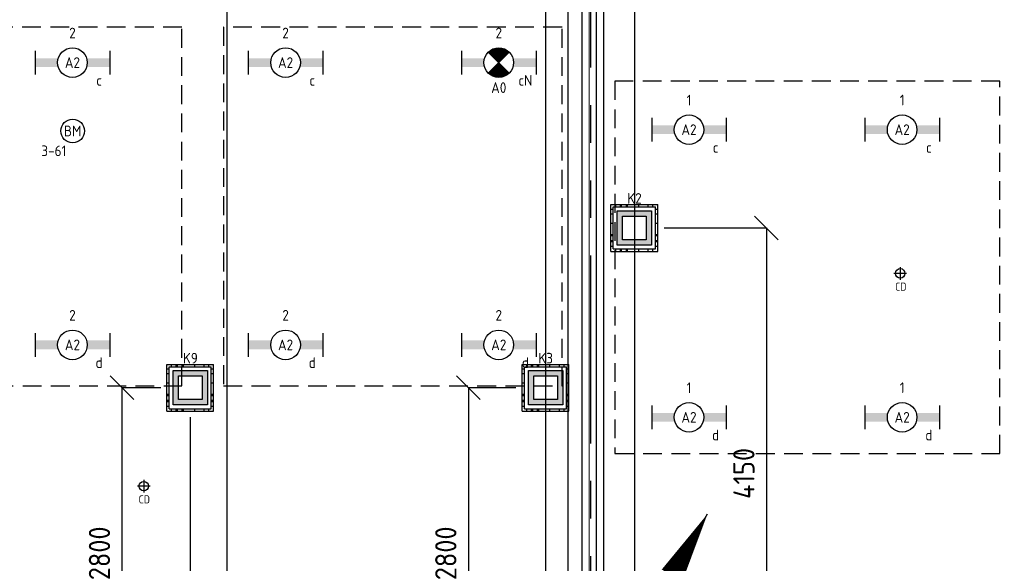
# Model space of a CAD drawing. Header units: millimetres. Extents: x -38031 to 110605, y -30229 to 92226.
# Tile 25 of 256: x 8302 to 16616, y 4815 to 9408. Entities that reach past the tile are written whole.
import ezdxf
from ezdxf.enums import TextEntityAlignment as Align

# ---------------------------------------------------------------- set-up
doc = ezdxf.new("R2010")
doc.units = ezdxf.units.MM
doc.header["$LTSCALE"] = 50
doc.set_wipeout_variables(frame=1)
doc.header["$PDMODE"] = 1
for name, pattern in [('HIDDEN2', [4.7625, 3.175, -1.5875]), ('PHANTOM', [63.5, 31.75, -6.35, 6.35, -6.35, 6.35, -6.35]), ('STYLE_07', [1.875, 0.625, -0.20828, 0.625, -0.20836, 0.06943, -0.13893])]:
    doc.linetypes.add(name, pattern=pattern)
for name, color, linetype in [('AL$1A---_ALGEMEEN', 8, 'Continuous'), ('AL------_MAATV', 200, 'Continuous'), ('AL------_MAATVOERING', 2, 'Continuous'), ('AL------_SPARING', 2, 'Continuous'), ('BOUWKUNDIG', 8, 'Continuous'), ('EB6511--_ATTRIB', 2, 'Continuous'), ('EL6121--', 3, 'Continuous'), ('EL6222--', 3, 'Continuous'), ('EL6311--', 3, 'Continuous'), ('el6311--nv', 7, 'Continuous'), ('EL6511--', 3, 'Continuous'), ('Kastenscheiding', 4, 'PHANTOM'), ('LICHT_TEXT018', 1, 'Continuous'), ('Vloerdoos (2e)', 51, 'Continuous'), ('Vloerdoos (OUD)', 51, 'Continuous')]:
    doc.layers.add(name, color=color, linetype=linetype)
doc.layers.add('stramien', color=1, linetype='Continuous', lineweight=15)
doc.styles.add('BURO-018', font='iso.shx', dxfattribs={"height": 90})
doc.styles.get("Standard").update_dxf_attribs({"font": 'iso.shx'})
doc.dimstyles.new('STABICAD', dxfattribs={"dimscale": 100, "dimtxt": 1.8, "dimasz": 2, "dimexe": 0, "dimexo": 2.5, "dimgap": 1.5, "dimtad": 0, "dimdec": 0, "dimrnd": 10, "dimzin": 0, "dimdsep": 46, "dimtxsty": 'Standard', "dimblk1": 'OBLIQUE', "dimblk2": 'OBLIQUE', "dimsah": 1, "dimcen": -3, "dimadec": 0, "dimazin": 0, "dimtfac": 1, "dimtdec": 0, "dimtofl": 0, "dimtmove": 2, "dimatfit": 3, "dimfxl": 0, "dimtvp": 1.055556, "dimtolj": 1, "dimtzin": 0, "dimarcsym": 0})

# ---------------------------------------------------------------- blocks, each defined once
blk = doc.blocks.new('_Oblique')
at = {"color": 0, "linetype": 'ByBlock', "lineweight": -2}
blk.add_line((-0.5, -0.5), (0.5, 0.5), dxfattribs=at)
blk = doc.blocks.new('*D174')
at = {"layer": 'AL------_MAATVOERING', "color": 0, "lineweight": -2}
for p, q in [((13492.4, 9998.4), (13492.4, 220.4)), ((16860, 9998.4), (16860, 220.4)), ((13492.4, 220.4), (16860, 220.4))]:
    blk.add_line(p, q, dxfattribs=at)
at = {"layer": 'Defpoints', "color": 0}
for p in [(13492.4, 10248.4), (16860, 10248.4), (16860, 220.4)]:
    blk.add_point(p, dxfattribs=at)
at = {"layer": 'AL------_MAATVOERING', "color": 0, "lineweight": -2, "xscale": 200, "yscale": 200, "zscale": 200, "rotation": 180}
blk.add_blockref('_Oblique', (13492.4, 220.4), dxfattribs=at)
at = {"layer": 'AL------_MAATVOERING', "color": 0, "lineweight": -2, "xscale": 200, "yscale": 200, "zscale": 200}
blk.add_blockref('_Oblique', (16860, 220.4), dxfattribs=at)
at = {"layer": 'AL------_MAATVOERING', "color": 0, "insert": (15176.2, 410.4), "char_height": 180, "attachment_point": 5}
blk.add_mtext('\\A1;3370', dxfattribs=at)
blk = doc.blocks.new('*D175')
at = {"layer": 'AL------_MAATVOERING', "color": 0, "lineweight": -2}
for p, q in [((10050, 16248.4), (10050, 243.8)), ((12742.4, 16248.4), (12742.4, 243.8)), ((12742.4, 243.8), (10050, 243.8))]:
    blk.add_line(p, q, dxfattribs=at)
at = {"layer": 'Defpoints', "color": 0}
for p in [(10050, 16498.4), (12742.4, 16498.4), (10050, 243.8)]:
    blk.add_point(p, dxfattribs=at)
at = {"layer": 'AL------_MAATVOERING', "color": 0, "lineweight": -2, "xscale": 200, "yscale": 200, "zscale": 200, "rotation": 180}
blk.add_blockref('_Oblique', (10050, 243.8), dxfattribs=at)
at = {"layer": 'AL------_MAATVOERING', "color": 0, "lineweight": -2, "xscale": 200, "yscale": 200, "zscale": 200}
blk.add_blockref('_Oblique', (12742.4, 243.8), dxfattribs=at)
at = {"layer": 'AL------_MAATVOERING', "color": 0, "insert": (11396.2, 433.8), "char_height": 180, "attachment_point": 5}
blk.add_mtext('\\A1;2690', dxfattribs=at)
blk = doc.blocks.new('*D181')
at = {"layer": 'AL------_MAATVOERING', "color": 0, "lineweight": -2}
for p, q in [((13742.4, 7648.4), (14606.9, 7648.4)), ((14606.9, 7648.4), (14606.9, 3500)), ((13742.4, 3500), (14606.9, 3500))]:
    blk.add_line(p, q, dxfattribs=at)
at = {"layer": 'Defpoints', "color": 0}
for p in [(13492.4, 7648.4), (13492.4, 3500), (14606.9, 3500)]:
    blk.add_point(p, dxfattribs=at)
at = {"layer": 'AL------_MAATVOERING', "color": 0, "lineweight": -2, "xscale": 200, "yscale": 200, "zscale": 200}
for p, rotation in [((14606.9, 7648.4), 90), ((14606.9, 3500), 270)]:
    blk.add_blockref('_Oblique', p, dxfattribs=dict(at, rotation=rotation))
at = {"layer": 'AL------_MAATVOERING', "color": 0, "insert": (14416.9, 5574.2), "char_height": 180, "attachment_point": 5, "rotation": 90}
blk.add_mtext('\\A1;4150', dxfattribs=at)
blk = doc.blocks.new('*D183')
at = {"layer": 'AL------_MAATVOERING', "color": 0, "lineweight": -2}
for p, q in [((9742.4, 6048.4), (9742.4, 243.8)), ((10050, 6048.4), (10050, 243.8)), ((9742.4, 243.8), (10050, 243.8))]:
    blk.add_line(p, q, dxfattribs=at)
at = {"layer": 'Defpoints', "color": 0}
for p in [(9742.4, 6298.4), (10050, 6298.4), (10050, 243.8)]:
    blk.add_point(p, dxfattribs=at)
at = {"layer": 'AL------_MAATVOERING', "color": 0, "lineweight": -2, "xscale": 200, "yscale": 200, "zscale": 200, "rotation": 180}
blk.add_blockref('_Oblique', (9742.4, 243.8), dxfattribs=at)
at = {"layer": 'AL------_MAATVOERING', "color": 0, "lineweight": -2, "xscale": 200, "yscale": 200, "zscale": 200}
blk.add_blockref('_Oblique', (10050, 243.8), dxfattribs=at)
at = {"layer": 'AL------_MAATVOERING', "color": 0, "insert": (9748.8, -40.6), "char_height": 180, "attachment_point": 5}
blk.add_mtext('\\A1;310', dxfattribs=at)
blk = doc.blocks.new('*D191')
at = {"layer": 'AL------_MAATVOERING', "color": 0, "lineweight": -2}
for p, q in [((12492.4, 6298.4), (12090.1, 6298.4)), ((12090.1, 6298.4), (12090.1, 3500)), ((12492.4, 3500), (12090.1, 3500))]:
    blk.add_line(p, q, dxfattribs=at)
at = {"layer": 'Defpoints', "color": 0}
for p in [(12742.4, 6298.4), (12090.1, 3500), (12742.4, 3500)]:
    blk.add_point(p, dxfattribs=at)
at = {"layer": 'AL------_MAATVOERING', "color": 0, "lineweight": -2, "xscale": 200, "yscale": 200, "zscale": 200}
for p, rotation in [((12090.1, 6298.4), 90), ((12090.1, 3500), 270)]:
    blk.add_blockref('_Oblique', p, dxfattribs=dict(at, rotation=rotation))
at = {"layer": 'AL------_MAATVOERING', "color": 0, "insert": (11900.1, 4899.2), "char_height": 180, "attachment_point": 5, "rotation": 90}
blk.add_mtext('\\A1;2800', dxfattribs=at)
blk = doc.blocks.new('*D193')
at = {"layer": 'AL------_MAATVOERING', "color": 0, "lineweight": -2}
for p, q in [((9492.4, 6298.4), (9165.3, 6298.4)), ((9165.3, 6298.4), (9165.3, 3500)), ((9492.4, 3500), (9165.3, 3500))]:
    blk.add_line(p, q, dxfattribs=at)
at = {"layer": 'Defpoints', "color": 0}
for p in [(9742.4, 6298.4), (9165.3, 3500), (9742.4, 3500)]:
    blk.add_point(p, dxfattribs=at)
at = {"layer": 'AL------_MAATVOERING', "color": 0, "lineweight": -2, "xscale": 200, "yscale": 200, "zscale": 200}
for p, rotation in [((9165.3, 6298.4), 90), ((9165.3, 3500), 270)]:
    blk.add_blockref('_Oblique', p, dxfattribs=dict(at, rotation=rotation))
at = {"layer": 'AL------_MAATVOERING', "color": 0, "insert": (8975.3, 4899.2), "char_height": 180, "attachment_point": 5, "rotation": 90}
blk.add_mtext('\\A1;2800', dxfattribs=at)
blk = doc.blocks.new('1115B6630')
at = {"color": 0}
for p, q in [((-6.3, 2), (-6.3, -2)), ((6.3, 2), (6.3, -2))]:
    blk.add_line(p, q, dxfattribs=at)
at = {"color": 0, "linetype": 'Continuous'}
blk.add_circle((0, 0), 2.5, dxfattribs=at)
at = {"color": 0}
for points in [[(-2.5, 0.75), (-6.3, 0.75), (-2.5, -0.75), (-6.3, -0.75)], [(2.5, 0.75), (6.3, 0.75), (2.5, -0.75), (6.3, -0.75)]]:
    blk.add_solid(points, dxfattribs=at)
at = {"color": 0, "linetype": 'Continuous', "style": 'BURO-018'}
for tag, p in [('E_GKAST', (0, 8)), ('E_GROEP', (0, 5)), ('E_SGROEP', (4.5, 5)), ('E_ARMCODE', (0, 0)), ('E_SLET', (4.5, -3))]:
    blk.add_attdef(tag, text='', height=1.8, dxfattribs=at).set_placement(p, align=Align.MIDDLE)
blk = doc.blocks.new('E00018')
at = {"color": 0, "linetype": 'Continuous'}
for p, q in [((-1.77, -1.77), (1.77, 1.77)), ((1.77, -1.77), (-1.77, 1.77))]:
    blk.add_line(p, q, dxfattribs=at)
at = {"color": 0, "linetype": 'Continuous', "const_width": 2.5}
for points in [[(-0.88, 0.88, -0.198912), (0, 1.25, -0.198912), (0.88, 0.88, -1)], [(-0.88, -0.88, 0.198912), (0, -1.25, 0.198912), (0.88, -0.88, 1)]]:
    blk.add_lwpolyline(points, format="xyb", dxfattribs=at)
blk = doc.blocks.new('1115B6630-NO1')
at = {"color": 0}
for p, q in [((-6.3, 2), (-6.3, -2)), ((6.3, 2), (6.3, -2))]:
    blk.add_line(p, q, dxfattribs=at)
at = {"color": 0, "linetype": 'Continuous'}
blk.add_circle((0, 0), 2.5, dxfattribs=at)
at = {"color": 0}
for points in [[(-2.5, 0.75), (-6.3, 0.75), (-2.5, -0.75), (-6.3, -0.75)], [(2.5, 0.75), (6.3, 0.75), (2.5, -0.75), (6.3, -0.75)]]:
    blk.add_solid(points, dxfattribs=at)
at = {"color": 0, "zscale": 50}
blk.add_blockref('E00018', (0, 0), dxfattribs=at)
at = {"color": 0, "linetype": 'Continuous', "style": 'BURO-018'}
for tag, p in [('E_GKAST', (0, 8)), ('E_GROEP', (0, 5)), ('E_SGROEP', (4.5, 5)), ('E_ARMCODE', (0, 0)), ('E_SLET', (4.5, -3))]:
    blk.add_attdef(tag, text='', height=1.8, dxfattribs=at).set_placement(p, align=Align.MIDDLE)
blk = doc.blocks.new('E00414')
at = {"color": 0, "linetype": 'Continuous'}
for p, q in [((-2.9, -2.9), (-2.9, 2.9)), ((-2.9, 2.9), (2.9, 2.9)), ((-2, 2), (2, 2)), ((-2, -2), (-2, 2)), ((2, 2), (2, -2)), ((2.9, 2.9), (2.9, -2.9)), ((2.9, -2.9), (-2.9, -2.9)), ((2, -2), (-2, -2))]:
    blk.add_line(p, q, dxfattribs=at)
at = {"color": 0}
for points in [[(-2.9, 2.9), (2.9, 2.9), (-2, 2), (2, 2)], [(-2, -2), (-2.9, -2.9), (-2, 2), (-2.9, 2.9)], [(2, 2), (2.9, 2.9), (2, -2), (2.9, -2.9)], [(2, -2), (2.9, -2.9), (-2, -2), (-2.9, -2.9)]]:
    blk.add_solid(points, dxfattribs=at)
at = {"color": 0, "linetype": 'Continuous', "style": 'BURO-018'}
for tag, p in [('E_GKAST', (0, 8)), ('E_GROEP', (0, 5)), ('E_SGROEP', (4.5, 5))]:
    blk.add_attdef(tag, text='', height=1.8, dxfattribs=at).set_placement(p, align=Align.MIDDLE)
at = {"color": 0, "linetype": 'Continuous', "style": 'BURO-018', "flags": 1}
for tag, p in [('E_VERMCODE', (13, 5)), ('E_MATCODE', (0, 0))]:
    blk.add_attdef(tag, text='', height=1.8, dxfattribs=at).set_placement(p, align=Align.MIDDLE)
blk = doc.blocks.new('E00170')
at = {"color": 0, "linetype": 'Continuous'}
for q in [(5, 8.66), (-5, -8.66)]:
    blk.add_line((0, 0), q, dxfattribs=at)
for points in [[(5, 8.66, 0, 1, 0), (3.5, 6.062, 1, 1, 0)], [(-5, -8.66, 0, 1, 0), (-3.5, -6.062, 1, 1, 0)]]:
    blk.add_lwpolyline(points, format="xyseb", dxfattribs=at)
at = {"color": 0, "const_width": 0.5}
blk.add_lwpolyline([(-0.25, 0, 1), (0.25, 0, 1)], format="xyb", close=True, dxfattribs=at)
at = {"color": 0, "linetype": 'Continuous'}
blk.add_circle((0, 0), 0.5, dxfattribs=at)
blk = doc.blocks.new('Centraaldoos')
at = {"color": 1, "linetype": 'Continuous'}
for p, q in [((-2, 0), (2, 0)), ((0, -2), (0, 2))]:
    blk.add_line(p, q, dxfattribs=at)
at = {"color": 0, "linetype": 'Continuous'}
blk.add_circle((0, 0), 1.5, dxfattribs=at)
at = {"color": 0, "linetype": 'Continuous', "style": 'BURO-018'}
blk.add_attdef('AL_POSNR', text='', height=1.8, dxfattribs=at).set_placement((0, 3), align=Align.CENTER)
at = {"color": 0, "linetype": 'Continuous', "style": 'BURO-018', "flags": 1}
blk.add_attdef('AL_OMS', (0, 0), '', height=1.8, dxfattribs=at)
at = {"layer": 'AL------_MAATV', "style": 'BURO-018'}
blk.add_text('CD', height=2.531, rotation=180, dxfattribs=at).set_placement((1.61, 5.48))
blk = doc.blocks.new('VLOERDOOS (2e)')
at = {"layer": 'Vloerdoos (OUD)'}
for p, q in [((0, 395), (395, 395)), ((0, 395), (0, 0)), ((0, 355), (20, 355)), ((20, 375), (20, 20)), ((20, 375), (375, 375)), ((40, 375), (40, 395)), ((80, 375), (80, 395)), ((90, 375), (90, 395)), ((130, 375), (130, 395)), ((140, 375), (140, 395)), ((235, 375), (235, 395)), ((315, 375), (315, 395)), ((355, 375), (355, 395)), ((375, 375), (375, 20)), ((375, 355), (395, 355)), ((395, 395), (395, 0)), ((0, 315), (20, 315)), ((0, 305), (20, 305)), ((0, 265), (20, 265)), ((0, 255), (20, 255)), ((375, 315), (395, 315)), ((375, 305), (395, 305)), ((375, 265), (395, 265)), ((375, 255), (395, 255)), ((0, 160), (20, 160)), ((375, 160), (395, 160)), ((0, 80), (20, 80)), ((0, 40), (20, 40)), ((0, 0), (395, 0)), ((20, 20), (375, 20)), ((40, 0), (40, 20)), ((80, 0), (80, 20)), ((90, 0), (90, 20)), ((130, 0), (130, 20)), ((140, 0), (140, 20)), ((235, 0), (235, 20)), ((315, 0), (315, 20)), ((355, 0), (355, 20)), ((375, 80), (395, 80)), ((375, 40), (395, 40))]:
    blk.add_line(p, q, dxfattribs=at)
blk = doc.blocks.new('E00123')
at = {"color": 0, "linetype": 'Continuous'}
blk.add_circle((0, 0), 2, dxfattribs=at)
at = {"color": 0, "linetype": 'Continuous', "style": 'BURO-018'}
for tag, p in [('E_TEXT1', (0, 4.5)), ('E_TEXT2', (0, 0))]:
    blk.add_attdef(tag, text='', height=1.8, dxfattribs=at).set_placement(p, align=Align.MIDDLE)
at = {"color": 0, "linetype": 'Continuous', "style": 'BURO-018', "flags": 1}
blk.add_attdef('E_MATCODE', (0, 0), '', height=1.8, dxfattribs=at)
blk = doc.blocks.new('200254 W 211 30-06-2008')
at = {"layer": 'AL$1A---_ALGEMEEN'}
for points in [[(19014.31, 3111.95), (19000.21, 3111.95), (19000.21, 3036.95), (19107.21, 3036.95), (19107.21, 3048.95), (19215.21, 3048.95), (19215.21, 3060.95), (19293.43, 3060.95), (19293.43, 3296.86), (19291.65, 3296.86), (19291.65, 3307.22), (19293.43, 3307.22), (19293.43, 3425.06), (19244.95, 3425.06), (19244.95, 3335.13), (19242.05, 3335.13), (19234.33, 3335.13), (19219.33, 3335.13), (19219.33, 3223.35), (19014.31, 3223.35)], [(19582.45, 3095.2), (19514.43, 3095.2), (19514.43, 3083.06), (19406.43, 3083.06), (19406.43, 3070.92), (19388.23, 3070.92), (19299.43, 3070.92), (19299.43, 3273.7), (19370.83, 3273.7), (19370.83, 3289.4), (19582.45, 3289.4)]]:
    blk.add_lwpolyline(points, close=True, dxfattribs=at)
at = {"layer": 'stramien', "linetype": 'STYLE_07', "ltscale": 50}
blk.add_line((19235.75, 2695.43), (19235.75, 4240.03), dxfattribs=at)
blk.add_wipeout([(19295.7, 3229.57), (19295.7, 3090.45), (19298.2, 3090.45), (19298.2, 3229.57)]).dxf.layer = 'AL$1A---_ALGEMEEN'
at = {"layer": 'AL$1A---_ALGEMEEN'}
blk.add_lwpolyline([(19295.7, 3229.57), (19295.7, 3090.45), (19298.2, 3090.45), (19298.2, 3229.57)], close=True, dxfattribs=at)
at = {"layer": 'stramien', "linetype": 'STYLE_07', "ltscale": 50}
blk.add_line((19296.95, 2737.41), (19296.95, 3316.41), dxfattribs=at)

msp = doc.modelspace()

# ---------------------------------------------------------------- block references
at = {"layer": 'BOUWKUNDIG', "xscale": 50, "yscale": 50, "zscale": 50}
msp.add_blockref('200254 W 211 30-06-2008', (-951737.5, -150797.3), dxfattribs=at)

# ---------------------------------------------------------------- next in the draw order: linework, layer by layer
at = {"layer": 'Kastenscheiding'}
msp.add_line((13120.5, 23290.3), (13120.5, 147.8), dxfattribs=at)
at = {"layer": 'LICHT_TEXT018', "linetype": 'HIDDEN2'}
for points in [[(6422, 6313.2), (9672, 6313.2), (9672, 9345.1), (6422, 9345.1)], [(10022, 6313.2), (12881.7, 6313.2), (12881.7, 9345.1), (10022, 9345.1)], [(13328.5, 5741.5), (16578.5, 5741.5), (16578.5, 8888.4), (13328.5, 8888.4)]]:
    msp.add_lwpolyline(points, close=True, dxfattribs=at)

# ---------------------------------------------------------------- next in the draw order: block references
at = {"layer": 'AL------_SPARING', "xscale": 26.66666666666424, "yscale": 26.66666666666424, "zscale": 26.66666666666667, "rotation": 180}
for p in [(15737.1, 7264.6), (9348.8, 5467.4)]:
    msp.add_blockref('Centraaldoos', p, dxfattribs=at)
at = {"layer": 'EL6121--', "xscale": 200, "yscale": 200, "zscale": 200}
msp.add_blockref('E00170', (13110, 3500), dxfattribs=at)
at = {"layer": 'EL6222--'}
ref = msp.add_blockref('E00414', (13493, 7648), dxfattribs=dict(at, xscale=50, yscale=50, zscale=50))
ref.add_attrib('E_GROEP', 'K2', dxfattribs={"layer": '0', "color": 1, "linetype": 'Continuous', "height": 90, "style": 'BURO-018'}).set_placement((13493, 7898), align=Align.MIDDLE)
ref = msp.add_blockref('E00414', (9743, 6298), dxfattribs=dict(at, xscale=50, yscale=50, zscale=50))
ref.add_attrib('E_GROEP', 'K9', dxfattribs={"layer": '0', "color": 1, "linetype": 'Continuous', "height": 90, "style": 'BURO-018'}).set_placement((9743, 6548), align=Align.MIDDLE)
ref = msp.add_blockref('E00414', (12743, 6298), dxfattribs=dict(at, xscale=50, yscale=50, zscale=50))
ref.add_attrib('E_GROEP', 'K3', dxfattribs={"layer": '0', "color": 1, "linetype": 'Continuous', "height": 90, "style": 'BURO-018'}).set_placement((12743, 6548), align=Align.MIDDLE)
at = {"layer": 'EL6311--'}
ref = msp.add_blockref('1115B6630', (8747, 9045.1), dxfattribs=dict(at, xscale=50, yscale=50, zscale=50))
ref.add_attrib('E_ARMCODE', 'A2', dxfattribs={"layer": '0', "color": 1, "linetype": 'Continuous', "height": 90, "style": 'BURO-018'}).set_placement((8747, 9045.1), align=Align.MIDDLE)
ref.add_attrib('E_SLET', 'c', dxfattribs={"layer": '0', "color": 1, "linetype": 'Continuous', "height": 90, "style": 'BURO-018'}).set_placement((8972, 8895.1), align=Align.MIDDLE)
ref.add_attrib('E_GROEP', '2', dxfattribs={"layer": '0', "color": 1, "linetype": 'Continuous', "height": 90, "style": 'BURO-018'}).set_placement((8747, 9295.1), align=Align.MIDDLE)
ref = msp.add_blockref('1115B6630', (10547, 9045.1), dxfattribs=dict(at, xscale=50, yscale=50, zscale=50))
ref.add_attrib('E_ARMCODE', 'A2', dxfattribs={"layer": '0', "color": 1, "linetype": 'Continuous', "height": 90, "style": 'BURO-018'}).set_placement((10547, 9045.1), align=Align.MIDDLE)
ref.add_attrib('E_SLET', 'c', dxfattribs={"layer": '0', "color": 1, "linetype": 'Continuous', "height": 90, "style": 'BURO-018'}).set_placement((10772, 8895.1), align=Align.MIDDLE)
ref.add_attrib('E_GROEP', '2', dxfattribs={"layer": '0', "color": 1, "linetype": 'Continuous', "height": 90, "style": 'BURO-018'}).set_placement((10547, 9295.1), align=Align.MIDDLE)
ref = msp.add_blockref('1115B6630', (13953.5, 8478.4), dxfattribs=dict(at, xscale=50, yscale=50, zscale=50))
ref.add_attrib('E_ARMCODE', 'A2', dxfattribs={"layer": '0', "color": 1, "linetype": 'Continuous', "height": 90, "style": 'BURO-018'}).set_placement((13953.5, 8478.4), align=Align.MIDDLE)
ref.add_attrib('E_SLET', 'c', dxfattribs={"layer": '0', "color": 1, "linetype": 'Continuous', "height": 90, "style": 'BURO-018'}).set_placement((14178.5, 8328.4), align=Align.MIDDLE)
ref.add_attrib('E_GROEP', '1', dxfattribs={"layer": '0', "color": 1, "linetype": 'Continuous', "height": 90, "style": 'BURO-018'}).set_placement((13953.5, 8728.4), align=Align.MIDDLE)
ref = msp.add_blockref('1115B6630', (15753.5, 8478.4), dxfattribs=dict(at, xscale=50, yscale=50, zscale=50))
ref.add_attrib('E_ARMCODE', 'A2', dxfattribs={"layer": '0', "color": 1, "linetype": 'Continuous', "height": 90, "style": 'BURO-018'}).set_placement((15753.5, 8478.4), align=Align.MIDDLE)
ref.add_attrib('E_SLET', 'c', dxfattribs={"layer": '0', "color": 1, "linetype": 'Continuous', "height": 90, "style": 'BURO-018'}).set_placement((15978.5, 8328.4), align=Align.MIDDLE)
ref.add_attrib('E_GROEP', '1', dxfattribs={"layer": '0', "color": 1, "linetype": 'Continuous', "height": 90, "style": 'BURO-018'}).set_placement((15753.5, 8728.4), align=Align.MIDDLE)
ref = msp.add_blockref('1115B6630', (8747, 6660.3), dxfattribs=dict(at, xscale=50, yscale=50, zscale=50))
ref.add_attrib('E_ARMCODE', 'A2', dxfattribs={"layer": '0', "color": 1, "linetype": 'Continuous', "height": 90, "style": 'BURO-018'}).set_placement((8747, 6660.3), align=Align.MIDDLE)
ref.add_attrib('E_SLET', 'd', dxfattribs={"layer": '0', "color": 1, "linetype": 'Continuous', "height": 90, "style": 'BURO-018'}).set_placement((8972, 6510.3), align=Align.MIDDLE)
ref.add_attrib('E_GROEP', '2', dxfattribs={"layer": '0', "color": 1, "linetype": 'Continuous', "height": 90, "style": 'BURO-018'}).set_placement((8747, 6910.3), align=Align.MIDDLE)
ref = msp.add_blockref('1115B6630', (10547, 6660.3), dxfattribs=dict(at, xscale=50, yscale=50, zscale=50))
ref.add_attrib('E_ARMCODE', 'A2', dxfattribs={"layer": '0', "color": 1, "linetype": 'Continuous', "height": 90, "style": 'BURO-018'}).set_placement((10547, 6660.3), align=Align.MIDDLE)
ref.add_attrib('E_SLET', 'd', dxfattribs={"layer": '0', "color": 1, "linetype": 'Continuous', "height": 90, "style": 'BURO-018'}).set_placement((10772, 6510.3), align=Align.MIDDLE)
ref.add_attrib('E_GROEP', '2', dxfattribs={"layer": '0', "color": 1, "linetype": 'Continuous', "height": 90, "style": 'BURO-018'}).set_placement((10547, 6910.3), align=Align.MIDDLE)
ref = msp.add_blockref('1115B6630', (12347, 6660.3), dxfattribs=dict(at, xscale=50, yscale=50, zscale=50))
ref.add_attrib('E_ARMCODE', 'A2', dxfattribs={"layer": '0', "color": 1, "linetype": 'Continuous', "height": 90, "style": 'BURO-018'}).set_placement((12347, 6660.3), align=Align.MIDDLE)
ref.add_attrib('E_SLET', 'd', dxfattribs={"layer": '0', "color": 1, "linetype": 'Continuous', "height": 90, "style": 'BURO-018'}).set_placement((12572, 6510.3), align=Align.MIDDLE)
ref.add_attrib('E_GROEP', '2', dxfattribs={"layer": '0', "color": 1, "linetype": 'Continuous', "height": 90, "style": 'BURO-018'}).set_placement((12347, 6910.3), align=Align.MIDDLE)
ref = msp.add_blockref('1115B6630', (13953.5, 6048.4), dxfattribs=dict(at, xscale=50, yscale=50, zscale=50))
ref.add_attrib('E_ARMCODE', 'A2', dxfattribs={"layer": '0', "color": 1, "linetype": 'Continuous', "height": 90, "style": 'BURO-018'}).set_placement((13953.5, 6048.4), align=Align.MIDDLE)
ref.add_attrib('E_SLET', 'd', dxfattribs={"layer": '0', "color": 1, "linetype": 'Continuous', "height": 90, "style": 'BURO-018'}).set_placement((14178.5, 5898.4), align=Align.MIDDLE)
ref.add_attrib('E_GROEP', '1', dxfattribs={"layer": '0', "color": 1, "linetype": 'Continuous', "height": 90, "style": 'BURO-018'}).set_placement((13953.5, 6298.4), align=Align.MIDDLE)
ref = msp.add_blockref('1115B6630', (15753.5, 6048.4), dxfattribs=dict(at, xscale=50, yscale=50, zscale=50))
ref.add_attrib('E_ARMCODE', 'A2', dxfattribs={"layer": '0', "color": 1, "linetype": 'Continuous', "height": 90, "style": 'BURO-018'}).set_placement((15753.5, 6048.4), align=Align.MIDDLE)
ref.add_attrib('E_SLET', 'd', dxfattribs={"layer": '0', "color": 1, "linetype": 'Continuous', "height": 90, "style": 'BURO-018'}).set_placement((15978.5, 5898.4), align=Align.MIDDLE)
ref.add_attrib('E_GROEP', '1', dxfattribs={"layer": '0', "color": 1, "linetype": 'Continuous', "height": 90, "style": 'BURO-018'}).set_placement((15753.5, 6298.4), align=Align.MIDDLE)
at = {"layer": 'el6311--nv'}
ref = msp.add_blockref('1115B6630-NO1', (12347, 9045.1), dxfattribs=dict(at, xscale=50, yscale=50, zscale=50))
ref.add_attrib('E_ARMCODE', 'A0', dxfattribs={"layer": '0', "color": 1, "linetype": 'Continuous', "height": 90, "style": 'BURO-018'}).set_placement((12347, 8833.6), align=Align.MIDDLE)
ref.add_attrib('E_SLET', 'cN', dxfattribs={"layer": '0', "color": 1, "linetype": 'Continuous', "height": 90, "style": 'BURO-018'}).set_placement((12572, 8895.1), align=Align.MIDDLE)
ref.add_attrib('E_GROEP', '2', dxfattribs={"layer": '0', "color": 1, "linetype": 'Continuous', "height": 90, "style": 'BURO-018'}).set_placement((12347, 9295.1), align=Align.MIDDLE)
at = {"layer": 'EL6511--'}
ref = msp.add_blockref('E00123', (8748.8, 8467.4), dxfattribs=dict(at, xscale=50, yscale=50, zscale=50))
ref.add_attrib('E_TEXT2', 'BM', dxfattribs={"layer": 'EB6511--_ATTRIB', "color": 1, "linetype": 'Continuous', "height": 90, "style": 'BURO-018'}).set_placement((8748.8, 8467.4), align=Align.MIDDLE)
ref.add_attrib('E_TEXT1', '3-61', dxfattribs={"layer": 'EB6511--_ATTRIB', "color": 1, "linetype": 'Continuous', "height": 90, "style": 'BURO-018'}).set_placement((8589.9, 8300.1), align=Align.MIDDLE)
at = {"layer": 'Vloerdoos (2e)', "rotation": 90}
for p in [(13689.3, 7450.5), (9939.3, 6100.5), (12939.3, 6100.5)]:
    msp.add_blockref('VLOERDOOS (2e)', p, dxfattribs=at)

# ---------------------------------------------------------------- next in the draw order: dimensions: what is measured, and where the dimension line sits
at = {"layer": 'AL------_MAATVOERING'}
for base, p1, p2, picture, middle in [((10050, 243.8), (12742.4, 16498.4), (10050, 16498.4), '*D175', (11396.2, 433.8)), ((16860, 220.4), (13492.4, 10248.4), (16860, 10248.4), '*D174', (15176.2, 410.4))]:
    dim = msp.add_linear_dim(base=base, p1=p1, p2=p2, dimstyle='STABICAD', dxfattribs=at)
    dim.commit()
    dim.dimension.update_dxf_attribs({"geometry": picture, "text_midpoint": middle})
for base, p1, p2, picture, middle in [((14606.9, 3500), (13492.4, 7648.4), (13492.4, 3500), '*D181', (14416.9, 5574.2)), ((9165.3, 3500), (9742.4, 6298.4), (9742.4, 3500), '*D193', (8975.3, 4899.2)), ((12090.1, 3500), (12742.4, 6298.4), (12742.4, 3500), '*D191', (11900.1, 4899.2))]:
    dim = msp.add_linear_dim(base=base, p1=p1, p2=p2, angle=90, dimstyle='STABICAD', dxfattribs=at)
    dim.commit()
    dim.dimension.update_dxf_attribs({"geometry": picture, "text_midpoint": middle})
dim = msp.add_linear_dim(base=(10050, 243.8), p1=(9742.4, 6298.4), p2=(10050, 6298.4), dimstyle='STABICAD', dxfattribs=at)
dim.commit()
dim.dimension.update_dxf_attribs({"geometry": '*D183', "text_midpoint": (9748.8, -40.6), "dimtype": 160})

doc.saveas('drawing.dxf')
